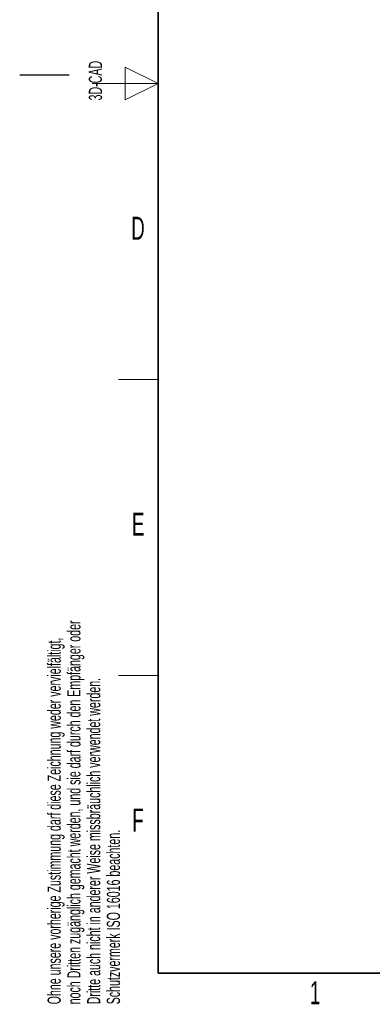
# Model space of a CAD drawing. Header units: millimetres. Extents: x 5 to 418, y 2 to 292.
# Tile 1 of 23: x 5 to 59, y 7 to 157. Entities that reach past the tile are written whole.
import ezdxf

# ---------------------------------------------------------------- set-up
doc = ezdxf.new("R2010")
doc.units = ezdxf.units.MM
doc.layers.add('SLD-0', color=7, linetype='Continuous')
doc.styles.add('SLDTEXTSTYLE0', font='TXT', dxfattribs={"width": 0.605})

msp = doc.modelspace()

# ---------------------------------------------------------------- linework, layer by layer
at = {"layer": 'SLD-0', "lineweight": 35}
for p, q in [((26, 282.5), (26, 12)), ((26, 12), (408, 12))]:
    msp.add_line(p, q, dxfattribs=at)
at = {"layer": 'SLD-0', "lineweight": 18}
for p, q in [((26, 147.25), (21, 149.75)), ((21, 149.75), (21, 144.75)), ((16, 147.25), (26, 147.25)), ((21, 144.75), (26, 147.25)), ((20, 102.25), (26, 102.25)), ((20, 57.25), (26, 57.25))]:
    msp.add_line(p, q, dxfattribs=at)
at = {"layer": 'SLD-0'}
msp.add_line((12.5, 148.5), (5, 148.5), dxfattribs=at)

# ---------------------------------------------------------------- texts
at = {"layer": 'SLD-0', "char_height": 2, "attachment_point": 1, "rotation": 90, "style": 'SLDTEXTSTYLE0'}
for s, insert in [('3D-CAD', (15.4939, 144.6806)), ('noch Dritten zugänglich gemacht werden, und sie darf durch den Empfänger oder', (12.2299, 7.2381)), ('Ohne unsere vorherige Zustimmung darf diese Zeichnung weder vervielfältigt,', (9.2299, 7.2381)), ('Dritte auch nicht in anderer Weise missbräuchlich verwendet werden.', (15.2299, 7.2381)), ('Schutzvermerk ISO 16016 beachten.', (18.2299, 7.2381))]:
    msp.add_mtext(s, dxfattribs=dict(at, insert=insert))
at = {"layer": 'SLD-0', "char_height": 3.5, "attachment_point": 2, "style": 'SLDTEXTSTYLE0'}
for s, insert in [('D', (22.9597, 127.0011)), ('E', (22.9816, 82.0011)), ('F', (22.9536, 37.0011)), ('1', (49.8527, 10.743))]:
    msp.add_mtext(s, dxfattribs=dict(at, insert=insert))

doc.saveas('drawing.dxf')
